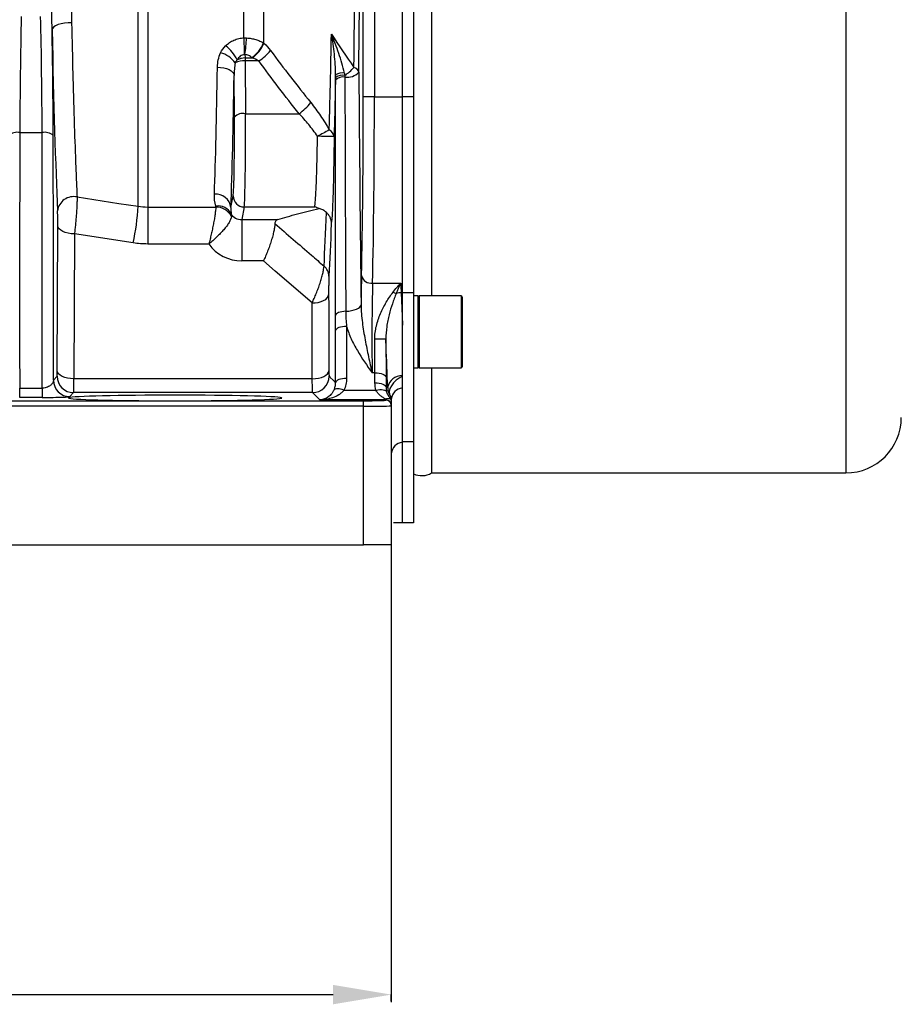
# Model space of a CAD drawing. Header units: millimetres. Extents: x 5 to 589, y 5 to 415.
# Tile 12 of 18: x 439 to 492, y 236 to 295. Entities that reach past the tile are written whole.
import ezdxf

# ---------------------------------------------------------------- set-up
doc = ezdxf.new("R2010")
doc.units = ezdxf.units.MM
doc.header["$PDSIZE"] = -1
doc.layers.add('QUOTE', color=1, linetype='Continuous')
doc.styles.add('SLDTEXTSTYLE0', font='TXT', dxfattribs={"width": 0.75})
doc.dimstyles.new('SLDDIMSTYLE0', dxfattribs={"dimtxt": 3.5, "dimasz": 3.5, "dimexe": 0, "dimexo": 0.0625, "dimgap": 0.875, "dimtad": 1, "dimdec": 1, "dimlfac": 3, "dimrnd": 1e-09, "dimzin": 12, "dimdsep": 46, "dimtxsty": 'SLDTEXTSTYLE0', "dimsah": 1, "dimcen": 0.09, "dimadec": 0, "dimazin": 3, "dimtfac": 1, "dimtdec": 3, "dimtofl": 0, "dimtmove": 0, "dimatfit": 3, "dimfxl": 1, "dimfrac": 2, "dimtolj": 1, "dimtzin": 12, "dimarcsym": 0})

# ---------------------------------------------------------------- blocks, each defined once
blk = doc.blocks.new('_D_4')
at = {"layer": 'Defpoints', "color": 0}
for p in [(461.766, 236.292), (389.1, 235.845), (461.766, 235.845)]:
    blk.add_point(p, dxfattribs=at)
at = {"layer": 'QUOTE', "color": 0, "lineweight": -2}
for p, q in [((389.1, 235.907), (389.1, 236.292)), ((392.6, 236.292), (458.266, 236.292)), ((461.766, 235.907), (461.766, 236.292))]:
    blk.add_line(p, q, dxfattribs=at)
at = {"layer": 'QUOTE', "color": 0}
for points in [[(392.6, 236.875), (392.6, 235.708), (389.1, 236.292)], [(458.266, 236.875), (458.266, 235.708), (461.766, 236.292)]]:
    blk.add_solid(points, dxfattribs=at)
at = {"layer": 'QUOTE', "color": 0, "insert": (424.917, 240.667), "char_height": 3.5, "attachment_point": 2, "style": 'SLDTEXTSTYLE0'}
blk.add_mtext('\\A1;218', dxfattribs=at)

msp = doc.modelspace()

# ---------------------------------------------------------------- linework, layer by layer
at = {"color": 7}
for p, q in [((489.1, 341.665), (489.1, 267.665)), ((447.117, 326.339), (447.117, 283.658)), ((446.539, 283.703), (446.539, 325.753)), ((460.083, 290.286), (460.083, 319.044)), ((460.749, 319.044), (460.749, 290.286)), ((462.433, 290.286), (462.433, 319.044)), ((463.1, 319.044), (463.1, 290.286)), ((454.088, 315.805), (454.088, 293.525)), ((452.909, 293.83), (452.909, 315.499)), ((464.193, 304.665), (464.193, 278.312)), ((454.088, 293.525), (454.11, 293.504)), ((452.969, 292.825), (452.972, 292.623)), ((452.972, 292.623), (452.972, 292.444)), ((452.972, 292.623), (453.403, 292.623)), ((453.403, 292.623), (453.381, 292.644)), ((452.972, 292.444), (452.999, 289.272)), ((453.799, 292.444), (452.972, 292.444)), ((452.332, 289.069), (452.311, 291.57)), ((460.749, 290.286), (460.083, 290.286)), ((460.749, 290.286), (462.433, 290.286)), ((462.433, 278.501), (462.433, 290.286)), ((463.1, 290.286), (462.433, 290.286)), ((463.1, 290.286), (463.1, 278.501)), ((452.999, 289.272), (456.217, 289.272)), ((439.429, 288.136), (440.77, 288.136)), ((452.126, 283.632), (452.254, 284.321)), ((447.117, 283.658), (451.212, 283.658)), ((447.117, 283.658), (447.117, 281.434)), ((452.921, 283.661), (452.78, 282.904)), ((452.921, 283.661), (457.159, 283.661)), ((441.676, 273.817), (441.713, 282.531)), ((452.78, 282.904), (454.937, 282.904)), ((452.78, 282.904), (452.78, 280.42)), ((458.176, 282.806), (458.157, 282.653)), ((442.713, 282.041), (442.675, 273.326)), ((446.249, 281.5), (442.713, 282.041)), ((450.796, 281.434), (447.117, 281.434)), ((454.078, 280.42), (452.78, 280.42)), ((460.64, 279.081), (462.338, 279.081)), ((462.36, 278.501), (462.433, 278.501)), ((463.1, 278.501), (462.433, 278.501)), ((462.433, 276.552), (462.433, 278.501)), ((463.1, 278.501), (463.1, 269.546)), ((463.366, 278.312), (463.1, 278.312)), ((463.366, 278.312), (463.366, 276.145)), ((465.966, 278.312), (463.433, 278.312)), ((463.433, 278.312), (463.433, 273.978)), ((465.966, 278.312), (465.966, 273.978)), ((466.033, 278.245), (466.033, 274.045)), ((463.366, 276.145), (463.366, 273.978)), ((460.785, 273.683), (460.615, 273.683)), ((463.1, 273.978), (463.366, 273.978)), ((463.433, 273.978), (465.966, 273.978)), ((464.193, 273.978), (464.193, 267.665)), ((441.445, 273.244), (441.665, 273.483)), ((457.017, 273.326), (442.675, 273.326)), ((462.433, 273.482), (462.433, 273.519)), ((439.422, 272.206), (439.422, 272.769)), ((439.422, 272.769), (440.778, 272.769)), ((440.778, 272.769), (440.778, 272.206)), ((442.665, 272.494), (442.445, 272.254)), ((457.028, 272.494), (442.665, 272.494)), ((458.922, 272.641), (460.845, 272.641)), ((462.433, 269.506), (462.433, 272.777)), ((436.928, 272.007), (447.791, 272.007)), ((440.778, 272.206), (439.422, 272.206)), ((449.742, 272.007), (460.1, 272.007)), ((461.433, 272.055), (457.461, 272.055)), ((460.1, 271.673), (460.1, 272.007)), ((461.433, 272.055), (461.433, 272.111)), ((461.433, 272.042), (461.433, 272.055)), ((461.766, 271.935), (461.766, 271.722)), ((460.1, 271.673), (436.928, 271.673)), ((460.1, 263.332), (460.1, 271.673)), ((461.766, 271.722), (461.766, 271.708)), ((461.766, 271.708), (461.766, 263.332)), ((463.1, 269.546), (462.433, 269.546)), ((462.433, 264.665), (462.433, 269.506)), ((463.1, 269.546), (463.1, 264.665)), ((464.193, 267.665), (489.1, 267.665)), ((463.1, 264.665), (462.433, 264.665)), ((438.766, 263.332), (460.1, 263.332)), ((461.766, 263.332), (460.1, 263.332))]:
    msp.add_line(p, q, dxfattribs=at)
at = {"color": 7, "flags": 128}
for points in [[(442.544, 294.728), (442.329, 294.73), (442.116, 294.713), (441.915, 294.679), (441.735, 294.628), (441.584, 294.563), (441.47, 294.487), (441.398, 294.404), (441.371, 294.317)], [(451.312, 292.07), (451.504, 292.058), (451.689, 292.029), (451.86, 291.982), (452.011, 291.919), (452.135, 291.844), (452.229, 291.758), (452.288, 291.666), (452.311, 291.57)], [(442.872, 284.263), (445.382, 283.879), (446.539, 283.703)], [(442.713, 282.041), (442.521, 282.051), (442.336, 282.079), (442.165, 282.124), (442.015, 282.185), (441.89, 282.259), (441.796, 282.343), (441.736, 282.435), (441.713, 282.531)], [(456.999, 277.886), (454.786, 279.806), (454.078, 280.42)], [(456.999, 277.886), (457.191, 277.896), (457.375, 277.924), (457.546, 277.97), (457.696, 278.03), (457.821, 278.104), (457.915, 278.189), (457.975, 278.28), (457.999, 278.376)], [(462.36, 278.501), (462.413, 277.087), (462.433, 276.552)], [(459.027, 277.388), (459.207, 277.401), (459.379, 277.427), (459.536, 277.465), (459.673, 277.513), (459.786, 277.569), (459.87, 277.632), (459.924, 277.7), (459.945, 277.77)], [(459.027, 277.388), (458.907, 277.38), (458.793, 277.363), (458.689, 277.339), (458.597, 277.309), (458.522, 277.272), (458.466, 277.231), (458.429, 277.186), (458.415, 277.14)], [(459.081, 276.477), (458.953, 276.472), (458.83, 276.458), (458.717, 276.435), (458.616, 276.403), (458.533, 276.365), (458.471, 276.322), (458.431, 276.274), (458.415, 276.224)], [(442.675, 273.326), (442.484, 273.336), (442.299, 273.364), (442.128, 273.41), (441.978, 273.47), (441.853, 273.545), (441.759, 273.629), (441.699, 273.721), (441.676, 273.817)], [(457.017, 273.326), (457.209, 273.336), (457.393, 273.364), (457.564, 273.409), (457.714, 273.47), (457.839, 273.543), (457.933, 273.628), (457.993, 273.719), (458.017, 273.815)], [(460.785, 273.683), (460.913, 273.678), (461.036, 273.663), (461.15, 273.639), (461.25, 273.606), (461.333, 273.566), (461.396, 273.521), (461.436, 273.471), (461.452, 273.419)], [(458.028, 273.482), (458.079, 273.429), (458.286, 273.22), (458.321, 273.185), (458.414, 273.09)], [(459.081, 273.355), (458.953, 273.35), (458.83, 273.335), (458.716, 273.311), (458.616, 273.278), (458.533, 273.238), (458.471, 273.192), (458.43, 273.142), (458.414, 273.09)], [(460.785, 273.081), (460.913, 273.076), (461.036, 273.061), (461.15, 273.037), (461.25, 273.004), (461.333, 272.964), (461.396, 272.918), (461.436, 272.868), (461.452, 272.815)], [(462.433, 273.482), (462.233, 273.375), (462.05, 273.24), (461.893, 273.083), (461.769, 272.912), (461.686, 272.736), (461.648, 272.565), (461.657, 272.407), (461.712, 272.27)], [(457.461, 272.055), (457.321, 272.197), (457.028, 272.494)], [(458.922, 272.641), (458.818, 272.677), (458.718, 272.704), (458.623, 272.722), (458.537, 272.729), (458.462, 272.726), (458.4, 272.712), (458.353, 272.689), (458.322, 272.656)], [(460.845, 272.641), (460.96, 272.663), (461.072, 272.675), (461.176, 272.678), (461.27, 272.67), (461.35, 272.653), (461.414, 272.627), (461.459, 272.592), (461.486, 272.55)]]:
    msp.add_lwpolyline(points, dxfattribs=at)
at = {"color": 7}
for centre, radius, start, end in [((401.142, 291.496), 51.82, 1.47231, 2.58233), ((437.499, 294.702), 15.583, 353.08375, 356.78434), ((450.354, 291.439), 2.4, 26.41894, 52.97134), ((452.209, 294.309), 2.036, 305.13261, 337.34172), ((452.231, 294.288), 2.036, 305.13873, 337.35409), ((451.052, 291.331), 1.668, 36.90781, 74.24257), ((452.966, 291.647), 0.977, 89.62151, 118.28498), ((452.11, 295.087), 3.137, 302.5874, 319.8177), ((452.921, 291.109), 1.336, 87.81073, 113.65397), ((457.338, 294), 2.925, 304.01889, 318.23839), ((459.42, 291.657), 0.407, 15.35304, 75.76526), ((458.862, 290.744), 0.839, 82.29974, 122.10108), ((458.876, 290.844), 0.637, 81.09571, 136.27541), ((458.84, 290.819), 0.904, 83.34647, 117.92399), ((459.115, 292.419), 0.956, 261.52749, 316.84134), ((454.434, 291.862), 3.145, 304.54246, 322.3583), ((452.859, 288.537), 0.748, 79.19016, 134.68613), ((439.279, 287.36), 0.791, 79.00553, 130.69328), ((440.921, 287.36), 0.791, 49.30692, 100.99427), ((493.785, 221.156), 76.061, 118.0354, 118.64058), ((457.323, 260.75), 27.16, 87.88014, 89.98941), ((457.816, 287.825), 0.516, 7.46025, 64.90391), ((442.666, 283.31), 0.975, 77.79764, 172.81131), ((451.199, 283.503), 0.935, 7.91119, 94.48498), ((452.92, 284.327), 0.666, 180.51578, 270.02493), ((431.874, 284.509), 14.687, 348.17779, 356.85516), ((451.333, 282.818), 0.91, 27.47053, 97.97975), ((451.227, 282.624), 1.035, 27.03293, 90.79168), ((457.203, 279.481), 0.81, 1.40396, 50.31614), ((460.56, 279.682), 0.606, 194.55925, 277.60007), ((462.312, 279.448), 1.015, 244.10266, 255.92729), ((462.385, 277.107), 1.394, 91.02312, 103.25425), ((463.433, 278.245), 0.0667, 90, 180), ((465.966, 278.245), 0.0667, 360, 90), ((461.481, 226.572), 49.135, 90.04981, 90.82692), ((463.433, 274.045), 0.0667, 180, 270), ((465.966, 274.045), 0.0667, 270, 0), ((442.446, 273.254), 1, 180.60332, 269.95919), ((442.666, 273.494), 1, 180.60336, 269.95922), ((457.027, 273.494), 1, 270.04526, 359.28291), ((462.409, 272.643), 0.877, 88.43741, 169.18582), ((462.548, 272.819), 1, 180.66857, 213.27979), ((462.534, 272.009), 0.774, 97.47969, 172.52009), ((461.433, 271.722), 0.333, 0.0094, 90.01024), ((461.433, 271.708), 0.333, 0.00915, 90.01006), ((489.1, 270.998), 3.333, 270, 0), ((462.534, 268.739), 0.774, 97.47969, 172.52009), ((463.598, 268.667), 1.165, 244.6749, 300.7059)]:
    msp.add_arc(centre, radius, start, end, dxfattribs=at)
for centre, major_axis, ratio, start_param, end_param in [((459.073, 304.665), (0, 31.044), 0.026195, 4.283852, 5.26545), ((439.707, 290.885), (0.104, 10), 0.025912, 1.133874, 1.84946), ((440.492, 290.885), (-0.104, 10), 0.025912, 4.433726, 5.149311), ((441.159, 290.891), (-0.104, 10.667), 0.024293, 4.433758, 5.039129), ((441.836, 304.611), (-0.249, 25.478), 0.024293, 1.986485, 2.551962), ((450.719, 304.665), (0, 25.167), 0.027226, 3.778735, 4.188261), ((451.718, 304.665), (0, 26.167), 0.026186, 3.778735, 4.188261), ((463.804, 339.117), (0, 159.609), 0.026186, 1.872005, 1.965308), ((459.664, 290.286), (0, 16), 0.026186, 3.97513, 4.712389), ((460.33, 290.286), (0, 16.667), 0.025138, 3.97513, 4.712389), ((452.241, 287.952), (0, 3.667), 0.026186, 3.281219, 5.021745), ((452.907, 287.952), (0, 4.333), 0.022157, 3.281219, 5.021745), ((441.921, 314.243), (0.935, 95), 0.024463, 1.84943, 2.022821), ((438.278, 314.243), (-0.935, 95), 0.024463, 4.260365, 4.433755), ((438.945, 314.25), (-0.935, 95.667), 0.024293, 4.269169, 4.433758), ((452.755, 283.433), (0.668, -0.036), 0.790298, 3.586187, 4.791015), ((452.755, 282.599), (2.328, -0.177), 0.932931, 3.786939, 4.793463), ((460.084, 275.72), (0, 5.667), 0.026186, 0.833537, 1.200684), ((460.75, 275.72), (0, 5), 0.029677, 0.833537, 1.990413), ((441.659, 274.15), (-0.007, 0.667), 0.024293, 3.167535, 4.188553), ((442.658, 274.16), (-0.007, 1.667), 0.009718, 3.167735, 4.188752), ((448.766, 272.173), (6.417, 0), 0.026186, 4.865031, 10.842932), ((460.1, 272.042), (1.333, 0), 0.026186, 4.712389, 6.283185), ((460.1, 271.708), (1.667, 0), 0.020949, 4.712389, 6.283185)]:
    msp.add_ellipse(centre, major_axis=major_axis, ratio=ratio, start_param=start_param, end_param=end_param, dxfattribs=at)
for points, knots in [([(459.52, 292.052), (459.527, 292.621), (459.533, 293.197), (459.545, 294.364), (459.551, 294.953), (459.566, 296.732), (459.574, 297.935), (459.583, 299.766), (459.586, 300.38), (459.589, 301.309), (459.589, 301.62), (459.591, 302.242), (459.592, 302.553), (459.594, 304.105), (459.594, 305.341), (459.59, 307.803), (459.586, 309.028), (459.578, 310.553), (459.576, 310.858), (459.573, 311.466), (459.571, 311.771), (459.565, 312.68), (459.56, 313.278), (459.545, 315.051), (459.533, 316.204), (459.506, 318.451), (459.49, 319.545), (459.472, 320.609)], [0, 0, 0, 0, 0.0625, 0.0625, 0.125, 0.125, 0.25, 0.25, 0.3125, 0.3125, 0.34375, 0.34375, 0.375, 0.375, 0.5, 0.5, 0.625, 0.625, 0.65625, 0.65625, 0.6875, 0.6875, 0.75, 0.75, 0.875, 0.875, 1, 1, 1, 1]), ([(442.544, 294.728), (442.566, 293.678), (442.59, 292.66), (442.622, 291.429), (442.629, 291.184), (442.642, 290.703), (442.648, 290.466), (442.668, 289.764), (442.682, 289.311), (442.723, 287.992), (442.752, 287.167), (442.796, 286.012), (442.811, 285.64), (442.842, 284.927), (442.857, 284.586), (442.872, 284.263)], [0, 0, 0, 0, 0.25, 0.25, 0.3125, 0.3125, 0.375, 0.375, 0.5, 0.5, 0.75, 0.75, 0.875, 0.875, 1, 1, 1, 1]), ([(451.799, 293.355), (451.871, 293.425), (451.948, 293.488), (452.074, 293.573), (452.117, 293.599), (452.207, 293.649), (452.254, 293.672), (452.396, 293.734), (452.494, 293.766), (452.697, 293.813), (452.803, 293.827), (452.909, 293.83)], [0, 0, 0, 0, 0.25, 0.25, 0.375, 0.375, 0.5, 0.5, 0.75, 0.75, 1, 1, 1, 1]), ([(453.057, 293.827), (453.155, 293.822), (453.251, 293.811), (453.438, 293.779), (453.528, 293.759), (453.704, 293.707), (453.789, 293.676), (453.946, 293.607), (454.019, 293.568), (454.088, 293.525)], [0, 0, 0, 0, 0.25, 0.25, 0.5, 0.5, 0.75, 0.75, 1, 1, 1, 1]), ([(458.035, 288.291), (458.047, 288.741), (458.059, 289.199), (458.083, 290.132), (458.094, 290.608), (458.128, 292.052), (458.148, 293.043), (458.167, 294.061)], [0, 0, 0, 0, 0.25, 0.25, 0.5, 0.5, 1, 1, 1, 1]), ([(458.945, 291.717), (458.903, 291.917), (458.852, 292.115), (458.738, 292.509), (458.675, 292.705), (458.541, 293.095), (458.471, 293.289), (458.323, 293.676), (458.246, 293.87), (458.167, 294.061)], [0, 0, 0, 0, 0.25, 0.25, 0.5, 0.5, 0.75, 0.75, 1, 1, 1, 1]), ([(458.417, 291.618), (458.419, 291.826), (458.411, 292.032), (458.385, 292.442), (458.366, 292.646), (458.321, 293.052), (458.295, 293.255), (458.235, 293.659), (458.202, 293.861), (458.167, 294.061)], [0, 0, 0, 0, 0.25, 0.25, 0.5, 0.5, 0.75, 0.75, 1, 1, 1, 1]), ([(451.312, 292.07), (451.314, 292.217), (451.332, 292.365), (451.396, 292.654), (451.442, 292.796), (451.505, 292.936)], [0, 0, 0, 0, 0.5, 0.5, 1, 1, 1, 1]), ([(452.945, 292.827), (452.897, 292.825), (452.85, 292.814), (452.763, 292.778), (452.722, 292.752), (452.61, 292.663), (452.552, 292.589), (452.503, 292.507)], [0, 0, 0, 0, 0.25, 0.25, 0.5, 0.5, 1, 1, 1, 1]), ([(453.381, 292.644), (453.328, 292.694), (453.266, 292.735), (453.125, 292.798), (453.049, 292.818), (452.969, 292.825)], [0, 0, 0, 0, 0.5, 0.5, 1, 1, 1, 1]), ([(452.385, 292.333), (452.36, 292.207), (452.342, 292.08), (452.318, 291.826), (452.312, 291.698), (452.311, 291.57)], [0, 0, 0, 0, 0.5, 0.5, 1, 1, 1, 1]), ([(456.924, 289.942), (457.129, 289.686), (457.324, 289.422), (457.695, 288.872), (457.871, 288.588), (458.035, 288.291)], [0, 0, 0, 0, 0.5, 0.5, 1, 1, 1, 1]), ([(457.328, 287.91), (457.161, 288.158), (456.985, 288.394), (456.614, 288.847), (456.419, 289.064), (456.217, 289.272)], [0, 0, 0, 0, 0.5, 0.5, 1, 1, 1, 1]), ([(457.159, 283.661), (457.167, 283.697), (457.176, 283.756), (457.194, 283.917), (457.203, 284.019), (457.216, 284.201), (457.22, 284.266), (457.229, 284.407), (457.233, 284.483), (457.246, 284.724), (457.254, 284.901), (457.265, 285.188), (457.269, 285.288), (457.276, 285.495), (457.28, 285.603), (457.29, 285.934), (457.296, 286.166), (457.308, 286.648), (457.313, 286.894), (457.319, 287.27), (457.321, 287.397), (457.325, 287.652), (457.326, 287.781), (457.328, 287.91)], [0, 0, 0, 0, 0.125, 0.125, 0.25, 0.25, 0.3125, 0.3125, 0.375, 0.375, 0.5, 0.5, 0.5625, 0.5625, 0.625, 0.625, 0.75, 0.75, 0.875, 0.875, 0.9375, 0.9375, 1, 1, 1, 1]), ([(458.327, 287.891), (458.327, 287.846), (458.324, 287.5), (458.316, 286.857), (458.3, 285.921), (458.28, 285.05), (458.257, 284.284), (458.234, 283.675), (458.209, 283.202), (458.19, 282.904), (458.179, 282.825), (458.176, 282.806)], [0, 0, 0, 0, 0.019858, 0.149393, 0.278928, 0.440393, 0.570043, 0.699693, 0.829333, 0.958973, 1, 1, 1, 1]), ([(442.872, 284.263), (442.873, 284.204), (442.872, 284.137), (442.869, 283.99), (442.866, 283.91), (442.859, 283.738), (442.854, 283.645), (442.843, 283.454), (442.836, 283.355), (442.821, 283.151), (442.813, 283.046), (442.796, 282.837), (442.786, 282.733), (442.766, 282.526), (442.756, 282.423), (442.735, 282.227), (442.724, 282.132), (442.713, 282.041)], [0, 0, 0, 0, 0.125, 0.125, 0.25, 0.25, 0.375, 0.375, 0.5, 0.5, 0.625, 0.625, 0.75, 0.75, 0.875, 0.875, 1, 1, 1, 1]), ([(451.212, 283.658), (451.211, 283.599), (451.206, 283.532), (451.191, 283.384), (451.181, 283.302), (451.157, 283.128), (451.142, 283.036), (451.109, 282.842), (451.09, 282.742), (451.051, 282.538), (451.029, 282.433), (450.985, 282.225), (450.962, 282.122), (450.916, 281.917), (450.891, 281.815), (450.856, 281.668), (450.844, 281.62), (450.82, 281.525), (450.808, 281.479), (450.796, 281.434)], [0, 0, 0, 0, 0.125, 0.125, 0.25, 0.25, 0.375, 0.375, 0.5, 0.5, 0.625, 0.625, 0.75, 0.75, 0.875, 0.875, 0.9375, 0.9375, 1, 1, 1, 1]), ([(441.713, 282.531), (441.713, 282.605), (441.713, 282.685), (441.712, 282.811), (441.712, 282.853), (441.711, 282.938), (441.711, 282.98), (441.709, 283.063), (441.709, 283.103), (441.707, 283.181), (441.706, 283.218), (441.703, 283.323), (441.701, 283.384), (441.699, 283.432)], [0, 0, 0, 0, 0.25, 0.25, 0.375, 0.375, 0.5, 0.5, 0.625, 0.625, 0.75, 0.75, 1, 1, 1, 1]), ([(452.149, 283.094), (452.143, 283.038), (452.128, 282.979), (452.082, 282.854), (452.05, 282.788), (451.971, 282.653), (451.924, 282.583), (451.816, 282.439), (451.757, 282.366), (451.628, 282.219), (451.558, 282.143), (451.414, 281.995), (451.339, 281.921), (451.186, 281.775), (451.107, 281.703), (450.99, 281.599), (450.951, 281.565), (450.873, 281.498), (450.834, 281.465), (450.796, 281.434)], [0, 0, 0, 0, 0.125, 0.125, 0.25, 0.25, 0.375, 0.375, 0.5, 0.5, 0.625, 0.625, 0.75, 0.75, 0.875, 0.875, 0.9375, 0.9375, 1, 1, 1, 1]), ([(454.937, 282.904), (455.308, 283.018), (455.705, 283.131), (456.331, 283.299), (456.546, 283.355), (456.983, 283.465), (457.206, 283.52), (457.433, 283.575)], [0, 0, 0, 0, 0.5, 0.5, 0.75, 0.75, 1, 1, 1, 1]), ([(457.87, 283.327), (457.833, 283.364), (457.796, 283.395), (457.721, 283.448), (457.683, 283.47), (457.573, 283.528), (457.502, 283.554), (457.433, 283.575)], [0, 0, 0, 0, 0.25, 0.25, 0.5, 0.5, 1, 1, 1, 1]), ([(457.87, 283.327), (457.916, 283.281), (457.957, 283.232), (458.028, 283.127), (458.058, 283.071), (458.107, 282.956), (458.125, 282.897), (458.144, 282.806), (458.149, 282.776), (458.155, 282.714), (458.157, 282.683), (458.157, 282.653)], [0, 0, 0, 0, 0.25, 0.25, 0.5, 0.5, 0.75, 0.75, 0.875, 0.875, 1, 1, 1, 1]), ([(454.769, 282.661), (454.767, 282.601), (454.76, 282.533), (454.739, 282.382), (454.723, 282.297), (454.685, 282.118), (454.662, 282.024), (454.609, 281.827), (454.579, 281.724), (454.515, 281.518), (454.48, 281.414), (454.406, 281.204), (454.368, 281.101), (454.288, 280.897), (454.247, 280.796), (454.184, 280.651), (454.163, 280.603), (454.121, 280.51), (454.099, 280.464), (454.078, 280.42)], [0, 0, 0, 0, 0.125, 0.125, 0.25, 0.25, 0.375, 0.375, 0.5, 0.5, 0.625, 0.625, 0.75, 0.75, 0.875, 0.875, 0.9375, 0.9375, 1, 1, 1, 1]), ([(454.937, 282.904), (454.887, 282.888), (454.846, 282.861), (454.802, 282.801), (454.791, 282.777), (454.774, 282.724), (454.77, 282.694), (454.769, 282.661)], [0, 0, 0, 0, 0.5, 0.5, 0.75, 0.75, 1, 1, 1, 1]), ([(454.769, 282.661), (455.5, 282.027), (456.232, 281.394), (456.964, 280.76), (457.216, 280.541), (457.468, 280.323), (457.721, 280.104)], [0.00067884, 0.00067884, 0.00067884, 0.00067884, 0.01, 0.01, 0.01, 0.01321193, 0.01321193, 0.01321193, 0.01321193]), ([(456.999, 277.886), (457.043, 277.975), (457.086, 278.068), (457.172, 278.26), (457.215, 278.36), (457.297, 278.563), (457.336, 278.665), (457.393, 278.819), (457.412, 278.871), (457.448, 278.974), (457.466, 279.026), (457.517, 279.18), (457.547, 279.281), (457.603, 279.475), (457.628, 279.57), (457.669, 279.746), (457.686, 279.83), (457.71, 279.98), (457.718, 280.046), (457.721, 280.104)], [0, 0, 0, 0, 0.125, 0.125, 0.25, 0.25, 0.375, 0.375, 0.4375, 0.4375, 0.5, 0.5, 0.625, 0.625, 0.75, 0.75, 0.875, 0.875, 1, 1, 1, 1]), ([(458.013, 279.501), (458.012, 279.474), (458.01, 279.44), (458.008, 279.36), (458.007, 279.316), (458.004, 279.221), (458.004, 279.17), (458.002, 279.069), (458.001, 279.017), (458, 278.862), (457.999, 278.76), (457.998, 278.561), (457.998, 278.466), (457.999, 278.376)], [0, 0, 0, 0, 0.125, 0.125, 0.25, 0.25, 0.375, 0.375, 0.5, 0.5, 0.75, 0.75, 1, 1, 1, 1]), ([(457.999, 278.376), (458.001, 277.798), (458.004, 277.221), (458.006, 276.644), (458.01, 275.701), (458.014, 274.758), (458.017, 273.815)], [0, 0, 0, 0, 0.006, 0.006, 0.006, 0.01579924, 0.01579924, 0.01579924, 0.01579924]), ([(460.772, 275.702), (460.768, 275.976), (460.806, 276.242), (460.9, 276.632), (460.938, 276.761), (461.022, 277.011), (461.069, 277.132), (461.22, 277.487), (461.335, 277.713), (461.523, 278.036), (461.589, 278.141), (461.725, 278.343), (461.795, 278.441), (461.869, 278.535)], [0, 0, 0, 0, 0.25, 0.25, 0.375, 0.375, 0.5, 0.5, 0.75, 0.75, 0.875, 0.875, 1, 1, 1, 1]), ([(462.066, 278.464), (462.022, 278.365), (461.982, 278.264), (461.904, 278.057), (461.867, 277.952), (461.759, 277.63), (461.694, 277.408), (461.607, 277.065), (461.58, 276.948), (461.532, 276.71), (461.51, 276.589), (461.456, 276.22), (461.434, 275.968), (461.438, 275.707)], [0, 0, 0, 0, 0.125, 0.125, 0.25, 0.25, 0.5, 0.5, 0.625, 0.625, 0.75, 0.75, 1, 1, 1, 1]), ([(459.945, 277.77), (459.945, 277.592), (459.954, 277.414), (459.983, 277.061), (460.002, 276.884), (460.071, 276.356), (460.13, 276.008), (460.257, 275.325), (460.325, 274.988), (460.431, 274.492), (460.467, 274.328), (460.522, 274.085), (460.54, 274.004), (460.577, 273.843), (460.596, 273.762), (460.615, 273.683)], [0, 0, 0, 0, 0.125, 0.125, 0.25, 0.25, 0.5, 0.5, 0.75, 0.75, 0.875, 0.875, 0.9375, 0.9375, 1, 1, 1, 1]), ([(462.433, 273.519), (462.433, 273.992), (462.433, 274.465), (462.433, 274.937), (462.433, 275.476), (462.433, 276.014), (462.433, 276.552)], [0, 0, 0, 0, 0.006, 0.006, 0.006, 0.01284828, 0.01284828, 0.01284828, 0.01284828]), ([(459.081, 276.477), (459.116, 276.349), (459.158, 276.222), (459.25, 275.971), (459.302, 275.848), (459.466, 275.484), (459.591, 275.249), (459.995, 274.56), (460.304, 274.121), (460.615, 273.683)], [0, 0, 0, 0, 0.125, 0.125, 0.25, 0.25, 0.5, 0.5, 1, 1, 1, 1]), ([(460.785, 273.683), (460.785, 273.843), (460.785, 274.006), (460.784, 274.337), (460.783, 274.504), (460.78, 275.01), (460.776, 275.353), (460.772, 275.702)], [0, 0, 0, 0, 0.25, 0.25, 0.5, 0.5, 1, 1, 1, 1]), ([(461.548, 272.807), (461.516, 273.636), (461.485, 274.466), (461.454, 275.295), (461.448, 275.432), (461.443, 275.57), (461.438, 275.707)], [0, 0, 0, 0, 0.0105575, 0.0105575, 0.0105575, 0.01230715, 0.01230715, 0.01230715, 0.01230715]), ([(461.438, 275.707), (461.443, 275.311), (461.446, 274.923), (461.449, 274.35), (461.45, 274.16), (461.451, 273.785), (461.452, 273.6), (461.452, 273.419)], [0, 0, 0, 0, 0.5, 0.5, 0.75, 0.75, 1, 1, 1, 1]), ([(458.017, 273.815), (458.017, 273.765), (458.017, 273.72), (458.018, 273.639), (458.019, 273.604), (458.021, 273.546), (458.022, 273.523), (458.025, 273.492), (458.026, 273.483), (458.028, 273.482)], [0, 0, 0, 0, 0.25, 0.25, 0.5, 0.5, 0.75, 0.75, 1, 1, 1, 1]), ([(441.445, 273.244), (441.443, 273.193), (441.43, 273.143), (441.381, 273.044), (441.344, 272.995), (441.267, 272.927), (441.238, 272.905), (441.171, 272.863), (441.133, 272.844), (441.047, 272.811), (440.999, 272.796), (440.893, 272.775), (440.836, 272.769), (440.778, 272.769)], [0, 0, 0, 0, 0.25, 0.25, 0.5, 0.5, 0.625, 0.625, 0.75, 0.75, 0.875, 0.875, 1, 1, 1, 1]), ([(457.028, 272.494), (457.027, 272.497), (457.025, 272.519), (457.023, 272.578), (457.023, 272.602), (457.022, 272.659), (457.021, 272.723), (457.02, 272.803), (457.019, 272.891), (457.019, 272.939), (457.018, 273.09), (457.017, 273.202), (457.017, 273.326)], [0, 0, 0, 0, 0.25, 0.25, 0.375, 0.375, 0.5, 0.625, 0.625, 0.75, 0.75, 1, 1, 1, 1]), ([(458.322, 272.656), (458.354, 272.726), (458.378, 272.798), (458.408, 272.943), (458.415, 273.016), (458.414, 273.09)], [0, 0, 0, 0, 0.5, 0.5, 1, 1, 1, 1]), ([(459.081, 273.355), (459.081, 273.232), (459.067, 273.11), (459.015, 272.872), (458.975, 272.754), (458.922, 272.641)], [0, 0, 0, 0, 0.5, 0.5, 1, 1, 1, 1]), ([(462.433, 272.777), (462.433, 272.889), (462.433, 273.005), (462.433, 273.243), (462.433, 273.364), (462.433, 273.482)], [0, 0, 0, 0, 0.5, 0.5, 1, 1, 1, 1]), ([(458.322, 272.656), (458.296, 272.598), (458.266, 272.547), (458.204, 272.454), (458.171, 272.413), (458.067, 272.301), (457.995, 272.244), (457.846, 272.152), (457.769, 272.119), (457.655, 272.083), (457.616, 272.074), (457.539, 272.061), (457.5, 272.057), (457.461, 272.055)], [0, 0, 0, 0, 0.125, 0.125, 0.25, 0.25, 0.5, 0.5, 0.75, 0.75, 0.875, 0.875, 1, 1, 1, 1]), ([(458.922, 272.641), (458.876, 272.583), (458.826, 272.532), (458.72, 272.441), (458.664, 272.4), (458.488, 272.29), (458.366, 272.234), (458.114, 272.146), (457.984, 272.113), (457.789, 272.08), (457.724, 272.072), (457.593, 272.06), (457.527, 272.056), (457.461, 272.055)], [0, 0, 0, 0, 0.125, 0.125, 0.25, 0.25, 0.5, 0.5, 0.75, 0.75, 0.875, 0.875, 1, 1, 1, 1]), ([(461.433, 272.111), (461.385, 272.134), (461.331, 272.162), (461.223, 272.227), (461.169, 272.264), (461.063, 272.35), (461.012, 272.399), (460.919, 272.509), (460.878, 272.57), (460.845, 272.641)], [0, 0, 0, 0, 0.25, 0.25, 0.5, 0.5, 0.75, 0.75, 1, 1, 1, 1]), ([(461.486, 272.55), (461.509, 272.461), (461.541, 272.388), (461.609, 272.262), (461.647, 272.209), (461.683, 272.164)], [0, 0, 0, 0, 0.5, 0.5, 1, 1, 1, 1]), ([(440.778, 272.206), (440.893, 272.206), (441.008, 272.207), (441.229, 272.208), (441.336, 272.209), (441.646, 272.213), (441.825, 272.217), (442.125, 272.226), (442.238, 272.231), (442.398, 272.242), (442.44, 272.248), (442.445, 272.254)], [0, 0, 0, 0, 0.125, 0.125, 0.25, 0.25, 0.5, 0.5, 0.75, 0.75, 1, 1, 1, 1]), ([(447.791, 272.007), (447.952, 272.006), (448.115, 272.003), (448.441, 271.998), (448.605, 271.996), (448.931, 271.996), (449.093, 271.998), (449.418, 272.003), (449.58, 272.006), (449.742, 272.007)], [0, 0, 0, 0, 0.25, 0.25, 0.5, 0.5, 0.75, 0.75, 1, 1, 1, 1]), ([(461.719, 272.105), (461.689, 272.118), (461.647, 272.128), (461.571, 272.132), (461.545, 272.131), (461.49, 272.125), (461.461, 272.119), (461.433, 272.111)], [0, 0, 0, 0, 0.5, 0.5, 0.75, 0.75, 1, 1, 1, 1]), ([(461.766, 272.11), (461.766, 272.137), (461.762, 272.164), (461.745, 272.217), (461.731, 272.244), (461.712, 272.27)], [0, 0, 0, 0, 0.5, 0.5, 1, 1, 1, 1]), ([(461.766, 272.11), (461.766, 272.105), (461.766, 272.1), (461.766, 272.094), (461.766, 272.073), (461.766, 272.052), (461.766, 272.031), (461.766, 271.999), (461.766, 271.967), (461.766, 271.935)], [0.00410618, 0.00410618, 0.00410618, 0.00410618, 0.00549635, 0.00549635, 0.00549635, 0.0112112, 0.0112112, 0.0112112, 0.02007851, 0.02007851, 0.02007851, 0.02007851]), ([(462.433, 264.665), (462.34, 264.665), (462.155, 264.665), (461.969, 264.665), (461.905, 264.665), (461.89, 264.665)], [0, 0, 0, 0, 0.433371, 0.867284, 1, 1, 1, 1])]:
    msp.add_open_spline(points, degree=3, knots=knots, dxfattribs=at)
for points in [[(442.522, 295.771), (442.529, 295.42), (442.537, 295.072), (442.544, 294.728)], [(441.371, 294.317), (441.364, 294.683), (441.356, 295.046), (441.349, 295.405)], [(452.909, 293.83), (452.959, 293.831), (453.008, 293.83), (453.057, 293.827)], [(458.167, 294.061), (458.605, 293.382), (459.057, 292.713), (459.52, 292.052)], [(451.505, 292.936), (451.573, 293.091), (451.672, 293.231), (451.799, 293.355)], [(454.11, 293.504), (454.25, 293.374), (454.383, 293.229), (454.507, 293.063)], [(452.969, 292.825), (452.961, 292.827), (452.953, 292.828), (452.945, 292.827)], [(453.799, 292.444), (453.67, 292.515), (453.538, 292.573), (453.403, 292.623)], [(454.507, 293.063), (455.292, 292.009), (456.1, 290.969), (456.924, 289.942)], [(452.503, 292.507), (452.452, 292.455), (452.413, 292.397), (452.385, 292.333)], [(456.217, 289.272), (455.392, 290.316), (454.584, 291.372), (453.799, 292.444)], [(458.417, 291.618), (458.389, 290.325), (458.359, 289.078), (458.327, 287.891)], [(458.416, 291.455), (458.416, 291.509), (458.416, 291.563), (458.417, 291.618)], [(458.416, 291.284), (458.416, 291.34), (458.416, 291.397), (458.416, 291.455)], [(458.945, 291.717), (458.955, 291.67), (458.965, 291.623), (458.975, 291.576)], [(458.975, 291.576), (458.975, 291.541), (458.975, 291.507), (458.975, 291.473)], [(458.975, 291.473), (458.99, 286.702), (459.007, 282), (459.027, 277.388)], [(458.415, 277.14), (458.415, 281.772), (458.416, 286.493), (458.416, 291.284)], [(451.207, 283.719), (451.145, 283.948), (451.117, 284.187), (451.126, 284.436)], [(446.539, 283.703), (446.73, 283.673), (446.923, 283.658), (447.117, 283.658)], [(451.212, 283.658), (451.214, 283.679), (451.212, 283.699), (451.207, 283.719)], [(457.433, 283.575), (457.344, 283.604), (457.251, 283.632), (457.159, 283.661)], [(452.126, 283.632), (452.116, 283.496), (452.122, 283.365), (452.14, 283.238)], [(452.14, 283.238), (452.151, 283.192), (452.154, 283.144), (452.149, 283.094)], [(457.721, 280.104), (457.772, 281.045), (457.822, 282.12), (457.87, 283.327)], [(458.157, 282.653), (458.11, 281.475), (458.062, 280.425), (458.013, 279.501)], [(447.117, 281.434), (446.826, 281.434), (446.536, 281.456), (446.249, 281.5)], [(461.869, 278.535), (462.023, 278.729), (462.181, 278.911), (462.338, 279.081)], [(462.066, 278.464), (462.155, 278.676), (462.247, 278.881), (462.338, 279.081)], [(462.338, 279.081), (462.346, 278.883), (462.353, 278.69), (462.36, 278.501)], [(457.017, 273.326), (457.012, 274.846), (457.006, 276.366), (456.999, 277.886)], [(458.415, 276.224), (458.415, 276.529), (458.415, 276.835), (458.415, 277.14)], [(459.027, 277.388), (459.028, 277.083), (459.049, 276.779), (459.081, 276.477)], [(458.414, 273.09), (458.414, 274.13), (458.415, 275.175), (458.415, 276.224)], [(459.081, 276.477), (459.081, 275.432), (459.081, 274.391), (459.081, 273.355)], [(460.785, 273.081), (460.785, 273.282), (460.785, 273.482), (460.785, 273.683)], [(460.845, 272.641), (460.805, 272.785), (460.785, 272.932), (460.785, 273.081)], [(461.452, 273.419), (461.452, 273.218), (461.452, 273.016), (461.452, 272.815)], [(461.452, 272.815), (461.451, 272.725), (461.462, 272.637), (461.486, 272.55)], [(461.452, 272.815), (461.484, 272.817), (461.516, 272.815), (461.548, 272.807)], [(461.683, 272.164), (461.692, 272.201), (461.702, 272.236), (461.712, 272.27)], [(461.719, 272.105), (461.709, 272.124), (461.698, 272.144), (461.683, 272.164)], [(461.719, 272.105), (461.75, 272.054), (461.766, 271.994), (461.766, 271.935)]]:
    msp.add_open_spline(points, degree=3, dxfattribs=at)
at = {"layer": 'QUOTE'}
msp.add_line((461.766, 271.708), (461.766, 235.845), dxfattribs=at)

# ---------------------------------------------------------------- dimensions: what is measured, and where the dimension line sits
dim = msp.add_linear_dim(base=(461.766, 236.292), p1=(389.1, 235.845), p2=(461.766, 235.845), dimstyle='SLDDIMSTYLE0', dxfattribs=at)
dim.commit()
dim.dimension.update_dxf_attribs({"geometry": '_D_4', "text_midpoint": (424.917, 236.292), "dimtype": 160})

doc.saveas('drawing.dxf')
